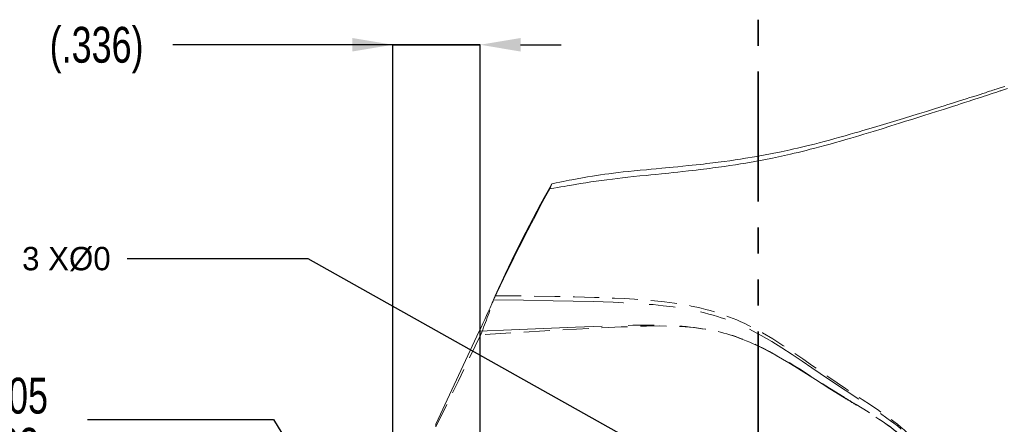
# Model space of a CAD drawing. Header units: inches. Extents: x 0 to 70.1, y 0 to 32.
# Tile 13 of 19: x 31.7 to 39.3, y 24.3 to 27.4. Entities that reach past the tile are written whole.
import ezdxf

# ---------------------------------------------------------------- set-up
doc = ezdxf.new("R2010")
doc.units = ezdxf.units.IN
doc.header["$LTSCALE"] = 4
doc.header["$MEASUREMENT"] = 0
doc.header["$PDSIZE"] = -1
doc.linetypes.add('HIDDEN', pattern=[0.075, 0.05, -0.025])
doc.linetypes.add('PHANTOM', pattern=[0.5, 0.25, -0.05, 0.05, -0.05, 0.05, -0.05])
for name, color, linetype in [('DIMS', 150, 'Continuous'), ('GEOMETRY', 3, 'Continuous'), ('HIDDEN', 94, 'HIDDEN'), ('PHANTOM', 6, 'PHANTOM')]:
    doc.layers.add(name, color=color, linetype=linetype)
doc.styles.add('SLDTEXTSTYLE0', font='TXT', dxfattribs={"width": 0.75})
doc.dimstyles.new('SLDDIMSTYLE0', dxfattribs={"dimtxt": 0.551181, "dimasz": 0.624, "dimexe": 0, "dimexo": 0.0625, "dimgap": 0.137795, "dimtad": 0, "dimtih": 1, "dimtoh": 1, "dimdec": 3, "dimlfac": 0.5, "dimrnd": 1e-09, "dimzin": 12, "dimdsep": 46, "dimtxsty": 'SLDTEXTSTYLE0', "dimsah": 1, "dimcen": 0.09, "dimadec": 0, "dimazin": 3, "dimtfac": 1, "dimtdec": 3, "dimtmove": 0, "dimatfit": 0, "dimfxl": 1, "dimfrac": 2, "dimtolj": 1, "dimtzin": 12, "dimarcsym": 0})
doc.dimstyles.new('SLDDIMSTYLE8', dxfattribs={"dimtxt": 0.551181, "dimasz": 0.624, "dimexe": 0, "dimexo": 0.0625, "dimgap": 0.137795, "dimtad": 0, "dimtih": 1, "dimtoh": 1, "dimdec": 3, "dimlfac": 0.5, "dimrnd": 1e-09, "dimzin": 12, "dimdsep": 46, "dimtxsty": 'SLDTEXTSTYLE0', "dimsah": 1, "dimcen": 0, "dimadec": 0, "dimazin": 3, "dimtol": 1, "dimtp": 0.005, "dimtm": 0.002, "dimtfac": 1, "dimtdec": 3, "dimtofl": 0, "dimtmove": 0, "dimatfit": 3, "dimfxl": 1, "dimfrac": 2, "dimtolj": 1, "dimtzin": 12, "dimarcsym": 0})
doc.dimstyles.new('SLDDIMSTYLE9', dxfattribs={"dimtxt": 0.18, "dimasz": 0.624, "dimexe": 0, "dimexo": 0.0625, "dimgap": 0, "dimtad": 0, "dimtih": 1, "dimtoh": 1, "dimdec": 0, "dimrnd": 1e-09, "dimzin": 0, "dimdsep": 46, "dimtxsty": 'Standard', "dimblk1": 'NONE', "dimblk2": 'NONE', "dimsah": 1, "dimcen": 0.09, "dimadec": 0, "dimazin": 0, "dimtfac": 0.624, "dimtdec": 0, "dimtofl": 0, "dimtmove": 0, "dimatfit": 3, "dimldrblk": 'NONE', "dimfxl": 1, "dimfrac": 2, "dimtolj": 1, "dimtzin": 0, "dimarcsym": 0})

# ---------------------------------------------------------------- blocks, each defined once
blk = doc.blocks.new('*D70')
at = {"layer": 'Defpoints', "color": 0}
for p in [(35.2952, 27.1767), (35.2952, 21.8108), (34.6226, 21.7108)]:
    blk.add_point(p, dxfattribs=at)
at = {"layer": 'DIMS', "color": 0, "lineweight": -2}
for p, q in [((34.6226, 27.1767), (32.9274, 27.1767)), ((34.3106, 27.1767), (33.9986, 27.1767)), ((34.6226, 21.7733), (34.6226, 27.1767)), ((34.6226, 27.1767), (35.2952, 27.1767)), ((35.2952, 27.1767), (34.6226, 27.1767)), ((35.2952, 21.8733), (35.2952, 27.1767)), ((35.6072, 27.1767), (35.9192, 27.1767))]:
    blk.add_line(p, q, dxfattribs=at)
at = {"layer": 'DIMS', "color": 0}
for points in [[(34.3106, 27.1247), (34.3106, 27.2287), (34.6226, 27.1767)], [(35.6072, 27.2287), (35.6072, 27.1247), (35.2952, 27.1767)]]:
    blk.add_solid(points, dxfattribs=at)
at = {"layer": 'DIMS', "color": 0, "insert": (32.3411, 27.3147), "char_height": 0.276, "attachment_point": 2, "style": 'SLDTEXTSTYLE0'}
blk.add_mtext('\\A1;(.336)', dxfattribs=at)
blk = doc.blocks.new('*D79')
at = {"layer": 'Defpoints', "color": 0}
for p in [(35.2438, 21.7942), (35.3467, 21.6274)]:
    blk.add_point(p, dxfattribs=at)
at = {"layer": 'DIMS', "color": 0, "lineweight": -2}
for p, q in [((32.2716, 24.2906), (33.704, 24.2906)), ((33.704, 24.2906), (35.08, 22.0598))]:
    blk.add_line(p, q, dxfattribs=at)
at = {"layer": 'DIMS', "color": 0}
blk.add_solid([(35.0357, 22.0325), (35.1242, 22.0871), (35.2438, 21.7942)], dxfattribs=at)
at = {"layer": 'DIMS', "color": 0, "insert": (30.5124, 24.6126), "char_height": 0.276, "attachment_point": 1, "style": 'SLDTEXTSTYLE0'}
blk.add_mtext('\\A1;%%c.098\\S+.005^ -.002;', dxfattribs=at)
blk = doc.blocks.new('*D81')
at = {"layer": 'Defpoints', "color": 0}
for p in [(37.3544, 23.6325), (37.521, 23.5391)]:
    blk.add_point(p, dxfattribs=at)
at = {"layer": 'DIMS', "color": 0, "lineweight": -2}
for p, q in [((32.5771, 25.5299), (33.9687, 25.5299)), ((33.9687, 25.5299), (37.3544, 23.6325))]:
    blk.add_line(p, q, dxfattribs=at)
at = {"layer": 'DIMS', "color": 0}
for p, q in [((37.4377, 23.4958), (37.4377, 23.6758)), ((37.3477, 23.5858), (37.5277, 23.5858))]:
    blk.add_line(p, q, dxfattribs=at)
at = {"layer": 'DIMS', "color": 0, "insert": (31.7671, 25.6199), "char_height": 0.18, "attachment_point": 1}
blk.add_mtext('\\A1;3 X%%c0', dxfattribs=at)
blk = doc.blocks.new('_None')

msp = doc.modelspace()

# ---------------------------------------------------------------- linework, layer by layer
at = {"layer": 'DIMS', "linetype": 'PHANTOM', "lineweight": 35}
msp.add_line((37.43773, 13.96964), (37.43773, 28.75523), dxfattribs=at)
at = {"layer": 'GEOMETRY', "linetype": 'Continuous', "lineweight": 18}
for p, q in [((35.84861, 26.10666), (35.83138, 26.0662)), ((35.41169, 25.24427), (35.39935, 25.21149)), ((35.28888, 24.97006), (34.95353, 24.25384))]:
    msp.add_line(p, q, dxfattribs=at)
at = {"layer": 'GEOMETRY', "linetype": 'HIDDEN', "lineweight": 18}
msp.add_line((34.95432, 24.23332), (34.95353, 24.25384), dxfattribs=at)
at = {"layer": 'GEOMETRY', "linetype": 'Continuous', "lineweight": 18, "flags": 128}
for points in [[(39.33665, 26.85648), (39.30861, 26.8472), (39.30105, 26.84471), (39.29341, 26.84219), (39.28567, 26.83964), (39.27784, 26.83707), (39.26992, 26.83447), (39.26137, 26.83167), (39.25419, 26.82932), (39.24485, 26.82626), (39.23335, 26.82251), (39.22015, 26.81821), (39.20492, 26.81326), (39.18767, 26.80767), (39.1684, 26.80143), (39.1471, 26.79455), (39.12378, 26.78705), (39.09961, 26.7793), (39.06834, 26.76931), (39.0394, 26.7601), (39.0128, 26.75165), (38.98853, 26.74397), (38.9573, 26.73412), (38.92746, 26.72472), (38.89865, 26.71568), (38.87089, 26.70699), (38.84416, 26.69863), (38.78742, 26.68094), (38.73302, 26.66404), (38.68084, 26.64786), (38.6295, 26.63198), (38.55559, 26.60921), (38.48061, 26.58626), (38.40388, 26.563), (38.32516, 26.53941), (38.24434, 26.51556), (38.21418, 26.50677), (38.18127, 26.49724), (38.14556, 26.48701), (38.10701, 26.47608), (38.06664, 26.46479), (38.02679, 26.4538), (37.98671, 26.44292), (37.94637, 26.43217), (37.9074, 26.42198), (37.87003, 26.41241), (37.83506, 26.40363), (37.80252, 26.39562), (37.77138, 26.38812), (37.74106, 26.38097), (37.71156, 26.37417), (37.68291, 26.3677), (37.61395, 26.35276), (37.54601, 26.33894), (37.47862, 26.32611), (37.41025, 26.31395), (37.3407, 26.30241), (37.30079, 26.29615), (37.26004, 26.29003), (37.21856, 26.28405), (37.17583, 26.27816), (37.13004, 26.27214), (37.10897, 26.26946), (37.08737, 26.26677), (37.06527, 26.26409), (37.04249, 26.26138), (37.01709, 26.25843), (36.98924, 26.25527), (36.95912, 26.25195), (36.9292, 26.24873), (36.89985, 26.24566), (36.85762, 26.24137), (36.81898, 26.23753), (36.78374, 26.23411), (36.75168, 26.23106), (36.72219, 26.22828), (36.69407, 26.22565), (36.65244, 26.22177), (36.61375, 26.21818), (36.57772, 26.2148), (36.52868, 26.21012), (36.48268, 26.20561), (36.4395, 26.20121), (36.3986, 26.19685), (36.3595, 26.19246), (36.32204, 26.18802), (36.2881, 26.18376), (36.25518, 26.17938), (36.223, 26.17485), (36.19145, 26.17015), (36.16041, 26.16528), (36.12206, 26.1589), (36.0833, 26.15206), (36.04373, 26.14475), (36.00309, 26.13697), (35.98112, 26.13268), (35.9582, 26.12816), (35.93415, 26.1234), (35.90865, 26.11836), (35.88028, 26.11279), (35.84861, 26.10666)], [(39.35687, 26.83949), (39.31248, 26.82468), (39.30643, 26.82267), (39.30032, 26.82064), (39.29415, 26.81859), (39.28793, 26.81653), (39.28166, 26.81445), (39.27477, 26.81217), (39.26757, 26.80979), (39.25819, 26.80669), (39.24665, 26.80289), (39.23294, 26.79838), (39.21707, 26.79316), (39.19904, 26.78724), (39.17884, 26.78063), (39.15646, 26.77332), (39.13195, 26.76533), (39.10712, 26.75727), (39.08361, 26.74965), (39.06141, 26.74247), (39.0271, 26.7314), (38.99651, 26.72157), (38.96899, 26.71274), (38.94248, 26.70425), (38.90244, 26.69145), (38.8644, 26.67933), (38.81227, 26.66275), (38.76222, 26.64686), (38.71398, 26.63158), (38.66723, 26.61678), (38.62039, 26.60198), (38.57328, 26.58714), (38.52579, 26.57222), (38.45943, 26.5515), (38.39163, 26.53049), (38.32227, 26.50923), (38.25128, 26.48774), (38.22086, 26.47862), (38.18767, 26.46875), (38.15167, 26.45814), (38.11281, 26.44681), (38.07214, 26.4351), (38.03201, 26.4237), (37.99165, 26.41241), (37.95104, 26.40125), (37.91182, 26.39068), (37.87423, 26.38073), (37.83906, 26.37161), (37.80633, 26.36328), (37.77502, 26.35547), (37.74454, 26.34803), (37.7149, 26.34094), (37.6861, 26.33419), (37.61681, 26.3186), (37.54855, 26.30413), (37.48087, 26.29067), (37.41222, 26.27787), (37.34239, 26.2657), (37.30232, 26.25908), (37.26141, 26.25258), (37.21977, 26.24623), (37.17686, 26.23996), (37.1309, 26.23352), (37.10973, 26.23065), (37.08804, 26.22777), (37.06584, 26.22488), (37.04296, 26.22196), (37.01742, 26.21878), (36.98943, 26.21537), (36.95915, 26.21178), (36.92906, 26.20829), (36.89952, 26.20494), (36.85701, 26.20026), (36.8181, 26.19607), (36.78258, 26.19233), (36.75025, 26.18897), (36.72049, 26.18592), (36.69211, 26.18304), (36.65005, 26.17879), (36.61091, 26.17485), (36.57444, 26.17117), (36.52473, 26.16609), (36.47803, 26.16122), (36.43411, 26.15652), (36.39246, 26.15192), (36.35255, 26.14733), (36.31427, 26.14276), (36.27101, 26.13734), (36.22919, 26.13182), (36.1884, 26.12615), (36.14848, 26.12031), (36.10908, 26.11426), (36.06931, 26.10787), (36.02879, 26.10112), (35.98731, 26.09399), (35.96496, 26.09007), (35.94169, 26.08595), (35.91736, 26.08161), (35.89163, 26.077), (35.8631, 26.07188), (35.83138, 26.0662)]]:
    msp.add_lwpolyline(points, dxfattribs=at)
at = {"layer": 'GEOMETRY', "linetype": 'Continuous', "lineweight": 18}
for centre, radius, start, end in [((45.22726, 20.81318), 10.7694, 150.55879, 155.703882), ((49.26526, 18.73932), 15.30203, 151.391784, 154.978315), ((6.25238, 38.40174), 31.99264, 335.175729, 335.651218), ((34.69291, 25.50502), 0.76456, 335.659784, 339.468278)]:
    msp.add_arc(centre, radius, start, end, dxfattribs=at)
at = {"layer": 'HIDDEN', "linetype": 'HIDDEN', "lineweight": 18}
msp.add_line((35.30111, 24.94468), (35.28888, 24.97006), dxfattribs=at)
at = {"layer": 'HIDDEN', "linetype": 'HIDDEN', "lineweight": 18, "flags": 128}
for points in [[(35.41169, 25.24427), (35.64107, 25.24171), (35.87057, 25.23825), (36.02369, 25.23506), (36.17692, 25.23088), (36.33024, 25.22544), (36.40728, 25.22205), (36.48438, 25.21785), (36.56147, 25.21258), (36.63849, 25.20594), (36.71539, 25.19766), (36.79209, 25.18744), (36.83546, 25.18069), (36.87872, 25.17319), (36.92186, 25.16487), (36.96482, 25.1557), (36.99907, 25.14771), (37.03319, 25.13911), (37.06715, 25.12988), (37.10093, 25.12002), (37.13451, 25.10949), (37.16233, 25.10021), (37.19001, 25.09044), (37.21751, 25.08018), (37.24481, 25.06944), (37.27191, 25.05818), (37.29878, 25.04642), (37.33369, 25.03021), (37.36823, 25.0132), (37.40241, 24.99547), (37.43626, 24.97712), (37.46979, 24.95822), (37.54925, 24.91097), (37.62738, 24.86153), (37.70445, 24.8104), (37.78074, 24.75809), (37.85653, 24.70511), (37.98271, 24.6172), (38.10973, 24.53055), (38.23774, 24.44546), (38.30245, 24.40271), (38.36659, 24.35915), (38.42979, 24.31433), (38.45667, 24.29449), (38.48327, 24.27427), (38.50955, 24.25362), (38.53544, 24.23252), (38.56089, 24.21092), (38.58585, 24.1888), (38.61028, 24.16611), (38.62587, 24.15101), (38.64121, 24.13564), (38.65626, 24.12), (38.67103, 24.1041), (38.68548, 24.08792), (38.69729, 24.07424), (38.70888, 24.06036), (38.72024, 24.04628), (38.73134, 24.03202), (38.74219, 24.01756), (38.75277, 24.00291), (38.76513, 23.98511), (38.77716, 23.96708), (38.78887, 23.94883), (38.80024, 23.93038), (38.81129, 23.91174), (38.82585, 23.88601), (38.83986, 23.85996), (38.85336, 23.83365), (38.86636, 23.80709), (38.87928, 23.77942), (38.89168, 23.7515), (38.90357, 23.72335), (38.91496, 23.69499), (38.92586, 23.66643), (38.93629, 23.63771), (38.951, 23.59459), (38.96482, 23.55114), (38.97778, 23.50741), (38.98993, 23.46343), (39.00133, 23.41923), (39.01202, 23.37487), (39.02391, 23.32144), (39.03479, 23.26776), (39.04471, 23.21387), (39.05372, 23.15981), (39.06186, 23.1056), (39.07124, 23.03497), (39.07933, 22.96414), (39.08627, 22.89316), (39.09215, 22.82208), (39.10179, 22.67442), (39.10864, 22.52651), (39.11313, 22.37845), (39.11572, 22.2303), (39.11684, 22.08216), (39.11649, 21.89711), (39.11394, 21.71206), (39.10902, 21.52709), (39.10156, 21.3423), (39.09489, 21.21586), (39.0867, 21.08951), (39.07665, 20.96335), (39.06442, 20.83749), (39.04968, 20.71204), (39.03209, 20.58711), (39.0213, 20.51998), (39.00953, 20.45304), (38.99674, 20.38631), (38.98291, 20.31983), (38.96796, 20.25331), (38.95186, 20.18707), (38.93455, 20.12115), (38.91592, 20.05563), (38.89972, 20.00271), (38.88255, 19.95009), (38.86447, 19.89778), (38.84554, 19.84577), (38.82583, 19.79407), (38.80392, 19.73852), (38.78133, 19.68325), (38.75777, 19.62839), (38.73159, 19.57096), (38.72973, 19.56697), (38.72787, 19.56299), (38.72605, 19.55898), (38.7243, 19.55494), (38.72269, 19.55086), (38.72124, 19.54671), (38.72109, 19.54624), (38.72094, 19.54577), (38.7208, 19.5453), (38.72067, 19.54482), (38.72054, 19.54435), (38.72042, 19.54387), (38.7203, 19.54339), (38.7202, 19.54291), (38.7201, 19.54242), (38.72002, 19.54194), (38.71995, 19.54145), (38.71988, 19.54097), (38.71983, 19.54048), (38.7198, 19.53999), (38.71978, 19.5395), (38.71977, 19.53921), (38.71977, 19.53892), (38.71978, 19.53863), (38.71979, 19.53835), (38.7198, 19.53806), (38.71983, 19.53777), (38.71986, 19.53749), (38.71989, 19.5372)], [(38.09875, 24.46197), (38.09874, 24.46197), (37.98805, 24.53158), (37.87793, 24.60217), (37.76751, 24.67231), (37.7198, 24.70193), (37.67178, 24.73109), (37.62337, 24.75964), (37.57453, 24.78742), (37.52519, 24.81426), (37.4753, 24.84003), (37.42479, 24.86455), (37.3981, 24.8768), (37.37119, 24.8886), (37.34406, 24.8999), (37.31673, 24.91066), (37.28918, 24.92085), (37.26604, 24.92887), (37.24275, 24.93647), (37.21932, 24.94363), (37.19576, 24.95038), (37.1721, 24.95672), (37.14834, 24.96265), (37.11972, 24.96925), (37.09097, 24.97529), (37.06212, 24.98079), (37.03317, 24.98575), (37.00415, 24.99017), (36.97202, 24.99449), (36.93981, 24.99823), (36.90755, 25.00143), (36.87525, 25.00413), (36.84293, 25.00633), (36.8091, 25.00815), (36.77526, 25.00952), (36.67679, 25.01127), (36.57837, 25.0103), (36.48002, 25.00737), (36.38176, 25.00323), (36.28362, 24.99864), (36.039, 24.98663), (35.79459, 24.97342), (35.54784, 24.95916), (35.30111, 24.94468), (35.30111, 24.94468)], [(35.30111, 24.94468), (35.12812, 24.58877), (34.95432, 24.23332)], [(38.71942, 19.53714), (38.71939, 19.53744), (38.71936, 19.53774), (38.71933, 19.53803), (38.71931, 19.53833), (38.7193, 19.53863), (38.71929, 19.53893), (38.71928, 19.53923), (38.71929, 19.53953), (38.7193, 19.54011), (38.71933, 19.54069), (38.71938, 19.54126), (38.71945, 19.54184), (38.71953, 19.54242), (38.71962, 19.54299), (38.71972, 19.54356), (38.71983, 19.54413), (38.71996, 19.5447), (38.72009, 19.54527), (38.72023, 19.54583), (38.72038, 19.5464), (38.72053, 19.54696), (38.73813, 19.60449), (38.75812, 19.66125), (38.77946, 19.71758), (38.80109, 19.77382), (38.82196, 19.83031), (38.84103, 19.88739), (38.86165, 19.95655), (38.88081, 20.02617), (38.89856, 20.09617), (38.91497, 20.16653), (38.93008, 20.23717), (38.94734, 20.32612), (38.96292, 20.41545), (38.97688, 20.50508), (38.98934, 20.59497), (39.00397, 20.71631), (39.01638, 20.83801), (39.02679, 20.96001), (39.03543, 21.08223), (39.0425, 21.2046), (39.04822, 21.32705), (39.05468, 21.51065), (39.05888, 21.69439), (39.06101, 21.8782), (39.06128, 22.06201), (39.06036, 22.21308), (39.05824, 22.36416), (39.05444, 22.51518), (39.04847, 22.66607), (39.03988, 22.81675), (39.03492, 22.88435), (39.02904, 22.95186), (39.02212, 23.01925), (39.01405, 23.08648), (39.0067, 23.14017), (38.9985, 23.19373), (38.98939, 23.24713), (38.97932, 23.30033), (38.96824, 23.35329), (38.95796, 23.39841), (38.94692, 23.44337), (38.93507, 23.4881), (38.92235, 23.53258), (38.9087, 23.57675), (38.89407, 23.62057), (38.88407, 23.64859), (38.87359, 23.67643), (38.86261, 23.70408), (38.85112, 23.73151), (38.83912, 23.75872), (38.82659, 23.78567), (38.81515, 23.80914), (38.8033, 23.8324), (38.79101, 23.85544), (38.77826, 23.8782), (38.76767, 23.89622), (38.75674, 23.91403), (38.74547, 23.93163), (38.73388, 23.94901), (38.72196, 23.96618), (38.71176, 23.98029), (38.70129, 23.99422), (38.69056, 24.00796), (38.6796, 24.02152), (38.66843, 24.0349), (38.65705, 24.0481), (38.64195, 24.06502), (38.62651, 24.08163), (38.61074, 24.09794), (38.59466, 24.11396), (38.57828, 24.12967), (38.55912, 24.14736), (38.5396, 24.1647), (38.51976, 24.18168), (38.49962, 24.19831), (38.47919, 24.2146), (38.45851, 24.23055), (38.42706, 24.25388), (38.39511, 24.27656), (38.36274, 24.29865), (38.33, 24.32022), (38.28452, 24.34915), (38.23859, 24.3774), (38.19232, 24.40511), (38.19232, 24.40511)]]:
    msp.add_lwpolyline(points, dxfattribs=at)
at = {"layer": 'HIDDEN', "linetype": 'HIDDEN', "lineweight": 18}
for centre, radius, start, end in [((23.12399, 29.60951), 13.04005, 339.039071, 340.442293), ((31.39891, 13.32992), 12.99271, 58.475479, 58.958324)]:
    msp.add_arc(centre, radius, start, end, dxfattribs=at)
at = {"layer": 'PHANTOM', "linetype": 'PHANTOM', "lineweight": 18, "flags": 128}
for points in [[(35.39935, 25.21149), (35.62918, 25.20896), (35.85913, 25.20556), (36.01254, 25.20249), (36.16606, 25.19853), (36.31968, 25.19345), (36.39683, 25.19029), (36.47404, 25.18638), (36.55126, 25.18145), (36.62841, 25.17522), (36.70546, 25.16741), (36.78234, 25.15774), (36.82568, 25.15135), (36.86894, 25.14423), (36.91208, 25.13633), (36.95506, 25.12761), (36.98933, 25.11999), (37.02349, 25.11178), (37.0575, 25.10296), (37.09135, 25.09352), (37.125, 25.08343), (37.1529, 25.07452), (37.18065, 25.06513), (37.20825, 25.05527), (37.23566, 25.04491), (37.26288, 25.03406), (37.28988, 25.02271), (37.32483, 25.00711), (37.35943, 24.99071), (37.39368, 24.9736), (37.42761, 24.95585), (37.46122, 24.93754), (37.54147, 24.89128), (37.62036, 24.84271), (37.69816, 24.79235), (37.77514, 24.74072), (37.85156, 24.68836), (37.97873, 24.60139), (38.10666, 24.51562), (38.23555, 24.43139), (38.3008, 24.389), (38.36547, 24.3458), (38.42923, 24.30134), (38.45635, 24.28165), (38.4832, 24.26158), (38.50972, 24.24108), (38.53586, 24.22013), (38.56158, 24.19868), (38.58681, 24.1767), (38.6115, 24.15416), (38.62723, 24.13919), (38.6427, 24.12395), (38.6579, 24.10845), (38.67281, 24.09268), (38.68741, 24.07664), (38.69935, 24.06306), (38.71107, 24.04928), (38.72255, 24.03532), (38.73379, 24.02115), (38.74477, 24.0068), (38.75548, 23.99225), (38.76801, 23.97456), (38.78021, 23.95664), (38.79208, 23.9385), (38.80362, 23.92015), (38.81483, 23.9016), (38.82961, 23.876), (38.84385, 23.85008), (38.85757, 23.82388), (38.87079, 23.79743), (38.88389, 23.76996), (38.89647, 23.74223), (38.90854, 23.71427), (38.92011, 23.68608), (38.93119, 23.65771), (38.94179, 23.62915), (38.95673, 23.58636), (38.97077, 23.54323), (38.98396, 23.49981), (38.99633, 23.45613), (39.00794, 23.41223), (39.01883, 23.36815), (39.03095, 23.31507), (39.04207, 23.26173), (39.05221, 23.20816), (39.06143, 23.15442), (39.06979, 23.10053), (39.07942, 23.03023), (39.08777, 22.95973), (39.09494, 22.88907), (39.10105, 22.8183), (39.11112, 22.67144), (39.11836, 22.52433), (39.12321, 22.37705), (39.12611, 22.22968), (39.12752, 22.08231), (39.12745, 21.89823), (39.1251, 21.71414), (39.12028, 21.53013), (39.1128, 21.34631), (39.10603, 21.22056), (39.09767, 21.09497), (39.08743, 20.96959), (39.07829, 20.87543), (39.06774, 20.78145), (39.05567, 20.68772), (39.04195, 20.59429), (39.03068, 20.52552), (39.01836, 20.45695), (39.00498, 20.3886), (38.9905, 20.32051), (38.97488, 20.25272), (38.96093, 20.19642), (38.9461, 20.14036), (38.93034, 20.08455), (38.91362, 20.02903), (38.89589, 19.97385), (38.87713, 19.91904), (38.85263, 19.85149), (38.82692, 19.78437), (38.79996, 19.71774), (38.77168, 19.65166), (38.74202, 19.58622)], [(38.10111, 24.45822), (38.10111, 24.45822), (37.98996, 24.52791), (37.87944, 24.59866), (37.76865, 24.66902), (37.7208, 24.69873), (37.67262, 24.72798), (37.62407, 24.75662), (37.57508, 24.7845), (37.5256, 24.81145), (37.47557, 24.83734), (37.42493, 24.86199), (37.39853, 24.87417), (37.37193, 24.88592), (37.34512, 24.89719), (37.31811, 24.90797), (37.2909, 24.9182), (37.26806, 24.9263), (37.24507, 24.934), (37.22194, 24.9413), (37.1987, 24.9482), (37.17535, 24.95472), (37.1519, 24.96086), (37.12365, 24.96774), (37.09528, 24.97409), (37.0668, 24.97994), (37.03823, 24.98529), (37.00958, 24.99014), (36.97816, 24.9949), (36.94665, 24.99913), (36.91509, 25.00286), (36.88349, 25.00611), (36.85185, 25.0089), (36.81032, 25.01191), (36.76876, 25.01425), (36.66999, 25.0175), (36.57123, 25.01807), (36.47251, 25.01668), (36.37388, 25.01404), (36.27536, 25.01085), (36.02979, 25.00217), (35.78444, 24.99229), (35.53664, 24.98134), (35.28889, 24.97006), (35.28888, 24.97006)], [(38.74026, 19.58707), (38.76625, 19.65125), (38.79094, 19.71596), (38.81444, 19.78113), (38.83683, 19.84668), (38.85821, 19.91256), (38.87841, 19.97882), (38.89725, 20.04551), (38.91477, 20.11259), (38.93102, 20.17999), (38.94608, 20.24768), (38.96389, 20.3354), (38.98, 20.4235), (38.9945, 20.51193), (39.00748, 20.60063), (39.02286, 20.72131), (39.03594, 20.84238), (39.04693, 20.96378), (39.05605, 21.08541), (39.06351, 21.20721), (39.06953, 21.3291), (39.07629, 21.51184), (39.0806, 21.69474), (39.08269, 21.87772), (39.08277, 22.06069), (39.08156, 22.2115), (39.07905, 22.36231), (39.07475, 22.51305), (39.06819, 22.66363), (39.05889, 22.814), (39.05359, 22.88144), (39.04734, 22.94878), (39.04004, 23.016), (39.03157, 23.08305), (39.02388, 23.13658), (39.01533, 23.18997), (39.00587, 23.2432), (38.99544, 23.29622), (38.98399, 23.34899), (38.97337, 23.39398), (38.96199, 23.43879), (38.94979, 23.48337), (38.93672, 23.52769), (38.92272, 23.57169), (38.90774, 23.61533), (38.89749, 23.64331), (38.88675, 23.67112), (38.87551, 23.69872), (38.86376, 23.72611), (38.8515, 23.75326), (38.83872, 23.78016), (38.82699, 23.80371), (38.81484, 23.82705), (38.80226, 23.85015), (38.7892, 23.87299), (38.77839, 23.89105), (38.76723, 23.9089), (38.75573, 23.92655), (38.7439, 23.94398), (38.73176, 23.96118), (38.72137, 23.97533), (38.71071, 23.98928), (38.6998, 24.00305), (38.68865, 24.01663), (38.67728, 24.03002), (38.66571, 24.04324), (38.65036, 24.06015), (38.63467, 24.07676), (38.61865, 24.09307), (38.60232, 24.10907), (38.5857, 24.12476), (38.56622, 24.14248), (38.54639, 24.15982), (38.52623, 24.17681), (38.50578, 24.19345), (38.48505, 24.20975), (38.46407, 24.22573), (38.43219, 24.2491), (38.39983, 24.27184), (38.36707, 24.29401), (38.33396, 24.31568), (38.26498, 24.35904), (38.19518, 24.40112), (38.19518, 24.40112)]]:
    msp.add_lwpolyline(points, dxfattribs=at)
at = {"layer": 'PHANTOM', "linetype": 'PHANTOM', "lineweight": 18}
msp.add_arc((26.76523, 5.67532), 21.93854, 58.600747, 58.888132, dxfattribs=at)

# ---------------------------------------------------------------- dimensions: what is measured, and where the dimension line sits
at = {"layer": 'DIMS'}
dim = msp.add_linear_dim(base=(35.29523, 27.17672), p1=(34.62259, 21.71081), p2=(35.29523, 21.81081), text='(<>)', dimstyle='SLDDIMSTYLE0', override={"dimtxt": 0.276, "dimasz": 0.312}, dxfattribs=at)
dim.commit()
dim.dimension.update_dxf_attribs({"geometry": '*D70', "text_midpoint": (32.34113, 27.17672), "dimtype": 160})
dim = msp.add_diameter_dim_2p(p1=(37.52104, 23.53912), p2=(37.35442, 23.6325), text='3 X<>', dimstyle='SLDDIMSTYLE9', dxfattribs=at)
dim.commit()
dim.dimension.update_dxf_attribs({"geometry": '*D81', "text_midpoint": (32.17209, 25.52989), "dimtype": 163})
dim = msp.add_diameter_dim_2p(p1=(35.34668, 21.6274), p2=(35.24378, 21.79422), dimstyle='SLDDIMSTYLE8', override={"dimtxt": 0.276, "dimasz": 0.312}, dxfattribs=at)
dim.commit()
dim.dimension.update_dxf_attribs({"geometry": '*D79', "text_midpoint": (31.3231, 24.29056), "dimtype": 163})

doc.saveas('drawing.dxf')
